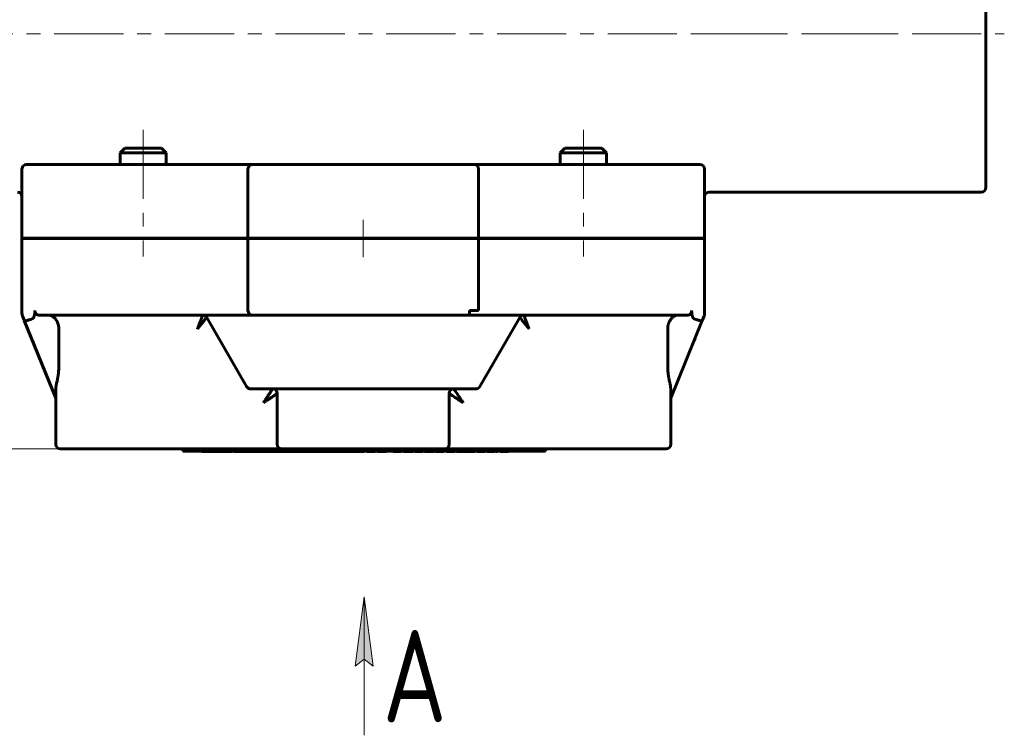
# Model space of a CAD drawing. Header units: millimetres. Extents: x 0 to 594, y 0 to 420.
# Tile 19 of 21: x 162 to 269, y 186 to 263. Entities that reach past the tile are written whole.
import ezdxf

# ---------------------------------------------------------------- set-up
doc = ezdxf.new("R2010")
doc.units = ezdxf.units.MM
for name, pattern in [('K5LT_AXLED', [12, 7.5, -1.5, 1.5, -1.5]), ('K5LT_BASIC', [0]), ('K5LT_THIN', [0])]:
    doc.linetypes.add(name, pattern=pattern)
doc.layers.add('Системный слой', color=7, linetype='Continuous')
doc.layers.add('Системный слой (1)', color=7, linetype='Continuous', true_color=0x6c6c6c)
doc.styles.add('KDIMTEXTSTYLE', font='GOST_AU.SHX', dxfattribs={"width": 0.96, "oblique": 15, "height": 5})
doc.styles.add('KTEXTSTYLE', font='GOST_AU.SHX', dxfattribs={"width": 0.56, "height": 5})
doc.dimstyles.new('KDIMSTYLE (0.50)', dxfattribs={"dimtxt": 5, "dimasz": 1, "dimexe": 2, "dimexo": 0, "dimgap": 1, "dimtad": 1, "dimlfac": 2, "dimtxsty": 'KDIMTEXTSTYLE', "dimsah": 1, "dimcen": 0, "dimdle": 1, "dimadec": 0, "dimazin": 0, "dimtfac": 0.667, "dimtmove": 0, "dimatfit": 3, "dimfxl": 1, "dimtvp": 1, "dimtolj": 1, "dimtzin": 0, "dimarcsym": 0})

# ---------------------------------------------------------------- blocks, each defined once
blk = doc.blocks.new('U21')
at = {"layer": 'Системный слой (1)', "color": 143, "linetype": 'K5LT_BASIC', "lineweight": 60, "true_color": 0x33acca}
for start, end in [(89.9981, 90), (30, 89.9981)]:
    blk.add_arc((181.84, 230.63), 0.5, start, end, dxfattribs=at)
blk = doc.blocks.new('U22')
at = {"layer": 'Системный слой (1)', "color": 143, "linetype": 'K5LT_BASIC', "lineweight": 60, "true_color": 0x33acca}
for p, q in [((236.17, 247.23), (236.18, 247.21)), ((236.18, 247.21), (236.19, 247.2)), ((236.19, 247.2), (236.2, 247.18))]:
    blk.add_line(p, q, dxfattribs=at)
blk = doc.blocks.new('U23')
at = {"layer": 'Системный слой (1)', "color": 143, "linetype": 'K5LT_BASIC', "lineweight": 60, "true_color": 0x33acca}
for p, q in [((236.18, 247.22), (236.17, 247.24)), ((236.19, 247.19), (236.18, 247.22)), ((236.2, 247.17), (236.19, 247.19))]:
    blk.add_line(p, q, dxfattribs=at)
blk = doc.blocks.new('U24')
at = {"layer": 'Системный слой (1)', "color": 143, "linetype": 'K5LT_BASIC', "lineweight": 60, "true_color": 0x33acca}
for start, end in [(26.5802, 32.7243), (0, 6.2518)]:
    blk.add_arc((235.74, 246.97), 0.5, start, end, dxfattribs=at)
blk = doc.blocks.new('U25')
at = {"layer": 'Системный слой (1)', "color": 143, "linetype": 'K5LT_BASIC', "lineweight": 60, "true_color": 0x33acca}
for p, q in [((177.88, 247.5), (177.96, 247.48)), ((177.96, 247.48), (178.03, 247.47)), ((178.03, 247.47), (178.08, 247.47))]:
    blk.add_line(p, q, dxfattribs=at)
blk = doc.blocks.new('U26')
at = {"layer": 'Системный слой (1)', "color": 143, "linetype": 'K5LT_BASIC', "lineweight": 60, "true_color": 0x33acca}
for p, q in [((220.41, 247.47), (220.46, 247.47)), ((220.46, 247.47), (220.53, 247.48)), ((220.53, 247.48), (220.61, 247.5))]:
    blk.add_line(p, q, dxfattribs=at)
blk = doc.blocks.new('U28')
at = {"layer": 'Системный слой (1)', "color": 143, "linetype": 'K5LT_BASIC', "lineweight": 60, "true_color": 0x33acca}
for p, q in [((266.74, 261.63), (266.74, 278.3)), ((266.74, 244.97), (266.74, 261.63))]:
    blk.add_line(p, q, dxfattribs=at)
blk = doc.blocks.new('U29')
at = {"layer": 'Системный слой (1)', "color": 143, "linetype": 'K5LT_BASIC', "lineweight": 60, "true_color": 0x33acca}
for start, end in [(90.0019, 150), (90, 90.0019)]:
    blk.add_arc((216.65, 230.63), 0.5, start, end, dxfattribs=at)
blk = doc.blocks.new('U30')
at = {"layer": 'Системный слой (1)', "color": 143, "linetype": 'K5LT_BASIC', "lineweight": 60, "true_color": 0x33acca}
for p, q in [((172.88, 248.72), (175.38, 248.72)), ((175.38, 248.72), (177.88, 248.72))]:
    blk.add_line(p, q, dxfattribs=at)
blk = doc.blocks.new('U31')
at = {"layer": 'Системный слой (1)', "color": 143, "linetype": 'K5LT_BASIC', "lineweight": 60, "true_color": 0x33acca}
for p, q in [((223.11, 249.22), (221.11, 249.22)), ((225.11, 249.22), (223.11, 249.22))]:
    blk.add_line(p, q, dxfattribs=at)
blk = doc.blocks.new('U32')
at = {"layer": 'Системный слой (1)', "color": 143, "linetype": 'K5LT_BASIC', "lineweight": 60, "true_color": 0x33acca}
for p, q in [((220.61, 248.72), (223.11, 248.72)), ((223.11, 248.72), (225.61, 248.72))]:
    blk.add_line(p, q, dxfattribs=at)
blk = doc.blocks.new('U33')
at = {"layer": 'Системный слой (1)', "color": 143, "linetype": 'K5LT_BASIC', "lineweight": 60, "true_color": 0x33acca}
for p, q in [((175.38, 249.22), (173.38, 249.22)), ((177.38, 249.22), (175.38, 249.22))]:
    blk.add_line(p, q, dxfattribs=at)
blk = doc.blocks.new('U34')
at = {"layer": 'Системный слой (1)', "color": 143, "linetype": 'K5LT_BASIC', "lineweight": 60, "true_color": 0x33acca}
for p, q in [((187.74, 231.13), (187.24, 231.13)), ((211.24, 231.13), (210.74, 231.13))]:
    blk.add_line(p, q, dxfattribs=at)
blk = doc.blocks.new('VP6')
at = {"layer": 'Системный слой (1)'}
blk.add_hatch(color=7, dxfattribs=at).paths.add_polyline_path([(200.33, 193.08), (199.34, 200.58), (198.35, 193.08), (199.34, 193.83)])
at = {"layer": 'Системный слой (1)', "color": 7, "linetype": 'K5LT_THIN', "lineweight": 18, "true_color": 0xffffff}
for p, q in [((198.35, 193.08), (199.34, 200.58)), ((199.34, 200.58), (199.34, 185.58)), ((199.34, 200.58), (200.33, 193.08)), ((199.34, 193.83), (198.35, 193.08)), ((200.33, 193.08), (199.34, 193.83))]:
    blk.add_line(p, q, dxfattribs=at)
blk.add_wipeout([(201.34, 187), (201.34, 201.76), (208.2, 201.76), (208.2, 187)]).dxf.layer = 'Системный слой (1)'
at = {"layer": 'Системный слой (1)', "color": 7, "insert": (201.34, 197), "char_height": 10, "attachment_point": 1, "style": 'KTEXTSTYLE'}
blk.add_mtext('\\H5.0;\\W1.000;\\Q15;\\Q0;\\W0.960;\\H10.00;{\\c16737820;А}', dxfattribs=at)
blk = doc.blocks.new('D2')
at = {"layer": 'Системный слой (1)'}
for points in [[(97.67, 330.63), (97.01, 335.63), (96.35, 330.63), (97.01, 331.13)], [(97.01, 216.63), (97.67, 221.63), (97.01, 221.13), (96.35, 221.63)]]:
    blk.add_hatch(color=7, dxfattribs=at).paths.add_polyline_path(points)
at = {"layer": 'Системный слой (1)', "color": 7, "linetype": 'K5LT_THIN', "lineweight": 18, "true_color": 0xffffff}
for p, q in [((199.24, 335.63), (95.01, 335.63)), ((96.35, 330.63), (97.01, 335.63)), ((97.01, 335.63), (97.67, 330.63)), ((97.01, 216.63), (97.01, 335.63)), ((97.01, 331.13), (96.35, 330.63)), ((97.67, 330.63), (97.01, 331.13)), ((97.01, 216.63), (96.35, 221.63)), ((96.35, 221.63), (97.01, 221.13)), ((97.01, 221.13), (97.67, 221.63)), ((97.67, 221.63), (97.01, 216.63)), ((166.91, 216.63), (95.01, 216.63))]:
    blk.add_line(p, q, dxfattribs=at)
blk.add_wipeout([(96.01, 270.59), (88.63, 270.59), (88.63, 281.23), (96.01, 281.23)]).dxf.layer = 'Системный слой (1)'
at = {"layer": 'Системный слой (1)', "color": 7, "insert": (89.42, 270.59), "char_height": 5, "attachment_point": 1, "rotation": 90, "style": 'KTEXTSTYLE'}
blk.add_mtext('\\H5.0;\\W1.000;\\Q15;\\Q15;\\W0.960;238', dxfattribs=at)
blk = doc.blocks.new('KDIMARROW_01')
at = {"layer": 'Системный слой'}
blk.add_hatch(color=0, dxfattribs=at).paths.add_polyline_path([(0, 0), (-5, 0.66), (-4.5, 0), (-5, -0.66)])
at = {"layer": 'Системный слой', "color": 0, "linetype": 'K5LT_THIN', "lineweight": 18}
for p, q in [((-4.5, 0), (-5, 0.66)), ((-5, 0.66), (0, 0)), ((0, 0), (-5, -0.66)), ((-5, -0.66), (-4.5, 0))]:
    blk.add_line(p, q, dxfattribs=at)
at = {"layer": 'Системный слой (1)', "color": 0, "linetype": 'K5LT_THIN', "lineweight": 18}
blk.add_line((418.03, 261.63), (417.53, 261.63), dxfattribs=at)
blk = doc.blocks.new('D3')
at = {"layer": 'Системный слой (1)'}
for points in [[(115.17, 256.63), (114.51, 261.63), (113.85, 256.63), (114.51, 257.13)], [(114.51, 216.63), (115.17, 221.63), (114.51, 221.13), (113.85, 221.63)]]:
    blk.add_hatch(color=7, dxfattribs=at).paths.add_polyline_path(points)
at = {"layer": 'Системный слой (1)', "color": 7, "linetype": 'K5LT_THIN', "lineweight": 18, "true_color": 0xffffff}
for p, q in [((131.74, 261.63), (112.51, 261.63)), ((113.85, 256.63), (114.51, 261.63)), ((114.51, 261.63), (115.17, 256.63)), ((114.51, 216.63), (114.51, 261.63)), ((114.51, 257.13), (113.85, 256.63)), ((115.17, 256.63), (114.51, 257.13)), ((114.51, 216.63), (113.85, 221.63)), ((113.85, 221.63), (114.51, 221.13)), ((114.51, 221.13), (115.17, 221.63)), ((115.17, 221.63), (114.51, 216.63)), ((166.91, 216.63), (112.51, 216.63))]:
    blk.add_line(p, q, dxfattribs=at)
blk.add_wipeout([(113.51, 235.05), (106.13, 235.05), (106.13, 242.89), (113.51, 242.89)]).dxf.layer = 'Системный слой (1)'
at = {"layer": 'Системный слой (1)', "color": 7, "insert": (106.92, 235.05), "char_height": 5, "attachment_point": 1, "rotation": 90, "style": 'KTEXTSTYLE'}
blk.add_mtext('\\H5.0;\\W1.000;\\Q15;\\Q15;\\W0.960;90', dxfattribs=at)

msp = doc.modelspace()

# ---------------------------------------------------------------- linework, layer by layer
at = {"layer": 'Системный слой (1)', "color": 30, "linetype": 'K5LT_AXLED', "lineweight": 18, "true_color": 0xff8000}
for p, q in [((129.7449, 261.6315), (262.6158, 261.6315)), ((234.7449, 261.6315), (268.7449, 261.6315)), ((223.1085, 251.2175), (223.1085, 237.4675)), ((199.2449, 241.4675), (199.2449, 237.4175))]:
    msp.add_line(p, q, dxfattribs=at)
at = {"layer": 'Системный слой (1)', "color": 143, "linetype": 'K5LT_BASIC', "lineweight": 60, "true_color": 0x33acca}
for p, q in [((173.3813, 249.2175), (172.8813, 248.7175)), ((177.3813, 249.2175), (177.8813, 248.7175)), ((221.1085, 249.2175), (220.6085, 248.7175)), ((225.1085, 249.2175), (225.6085, 248.7175)), ((172.8813, 248.7175), (172.8813, 247.4675)), ((177.8813, 248.7175), (177.8813, 247.4675)), ((220.6085, 248.7175), (220.6085, 247.4675)), ((225.6085, 248.7175), (225.6085, 247.4675)), ((162.2449, 246.9675), (162.2449, 239.4675)), ((163.2449, 247.4675), (162.7449, 247.4675)), ((163.2449, 247.4675), (162.7449, 247.4675)), ((163.3576, 247.4675), (163.2449, 247.4675)), ((164.305, 247.4675), (163.3576, 247.4675)), ((168.4566, 247.4675), (164.305, 247.4675)), ((168.4932, 247.4675), (168.4566, 247.4675)), ((174.1343, 247.4675), (168.4932, 247.4675)), ((174.2762, 247.4675), (174.1343, 247.4675)), ((186.5649, 247.4675), (174.2762, 247.4675)), ((187.2449, 247.4675), (186.5649, 247.4675)), ((186.7449, 246.9675), (186.7449, 239.4675)), ((187.7449, 247.4675), (187.2449, 247.4675)), ((210.7449, 247.4675), (187.7449, 247.4675)), ((211.2449, 247.4675), (210.7449, 247.4675)), ((211.9248, 247.4675), (211.2449, 247.4675)), ((211.7449, 239.4675), (211.7449, 246.9675)), ((224.2135, 247.4675), (211.9248, 247.4675)), ((224.3554, 247.4675), (224.2135, 247.4675)), ((229.9965, 247.4675), (224.3554, 247.4675)), ((230.0331, 247.4675), (229.9965, 247.4675)), ((234.1847, 247.4675), (230.0331, 247.4675)), ((235.1321, 247.4675), (234.1847, 247.4675)), ((235.2449, 247.4675), (235.1321, 247.4675)), ((235.7449, 247.4675), (235.2449, 247.4675)), ((235.7449, 247.4675), (235.2449, 247.4675)), ((236.2449, 239.4675), (236.2449, 246.9675)), ((266.2449, 244.4675), (236.7449, 244.4675)), ((162.2449, 239.4675), (163.2449, 239.4675)), ((163.2449, 239.4175), (162.2449, 239.4175)), ((162.2449, 239.4175), (162.2449, 231.3281)), ((163.3576, 239.4675), (163.2449, 239.4675)), ((163.3576, 239.4175), (163.2449, 239.4175)), ((163.3576, 239.4675), (163.8313, 239.4675)), ((163.8313, 239.4175), (163.3576, 239.4175)), ((167.9829, 239.4675), (163.8313, 239.4675)), ((167.9829, 239.4175), (163.8313, 239.4175)), ((167.9829, 239.4675), (168.0012, 239.4675)), ((168.0012, 239.4175), (167.9829, 239.4175)), ((168.0012, 239.4675), (174.0452, 239.4675)), ((174.0452, 239.4175), (168.0012, 239.4175)), ((174.0452, 239.4675), (174.1162, 239.4675)), ((174.1162, 239.4175), (174.0452, 239.4175)), ((186.4049, 239.4675), (174.1162, 239.4675)), ((186.4049, 239.4175), (174.1162, 239.4175)), ((186.4049, 239.4675), (186.7449, 239.4675)), ((186.7449, 239.4175), (186.4049, 239.4175)), ((186.6847, 239.4675), (186.6847, 239.4175)), ((186.7449, 239.4675), (187.7449, 239.4675)), ((187.7449, 239.4175), (186.7449, 239.4175)), ((186.7449, 239.4175), (186.7449, 231.6325)), ((210.7449, 239.4675), (187.7449, 239.4675)), ((210.7449, 239.4175), (187.7449, 239.4175)), ((210.7449, 239.4675), (211.7449, 239.4675)), ((211.7449, 239.4175), (210.7449, 239.4175)), ((211.7449, 239.4675), (212.0848, 239.4675)), ((211.7449, 239.4175), (211.7449, 231.6325)), ((212.0848, 239.4175), (211.7449, 239.4175)), ((211.805, 239.4675), (211.805, 239.4175)), ((224.3735, 239.4675), (212.0848, 239.4675)), ((224.3735, 239.4175), (212.0848, 239.4175)), ((224.3735, 239.4675), (224.4445, 239.4675)), ((224.4445, 239.4175), (224.3735, 239.4175)), ((224.4445, 239.4675), (230.4885, 239.4675)), ((230.4885, 239.4175), (224.4445, 239.4175)), ((230.4885, 239.4675), (230.5068, 239.4675)), ((230.5068, 239.4175), (230.4885, 239.4175)), ((234.6584, 239.4675), (230.5068, 239.4675)), ((234.6584, 239.4175), (230.5068, 239.4175)), ((234.6584, 239.4675), (235.1321, 239.4675)), ((235.1321, 239.4175), (234.6584, 239.4175)), ((235.2449, 239.4675), (235.1321, 239.4675)), ((235.2449, 239.4175), (235.1321, 239.4175)), ((235.2449, 239.4675), (236.2449, 239.4675)), ((236.2449, 239.4175), (235.2449, 239.4175)), ((236.2449, 239.4175), (236.2449, 231.3281)), ((162.3186, 230.9512), (162.4314, 230.6741)), ((162.4314, 230.6741), (162.4906, 230.5286)), ((164.0482, 231.1325), (164.305, 231.1325)), ((164.305, 231.1325), (168.4566, 231.1325)), ((164.305, 231.1325), (165.0539, 231.1325)), ((167.795, 231.1325), (166.9071, 231.1325)), ((168.4566, 231.1325), (168.4932, 231.1325)), ((168.4932, 231.1325), (174.1343, 231.1325)), ((174.1343, 231.1325), (174.2762, 231.1325)), ((174.2762, 231.1325), (186.5649, 231.1325)), ((186.6005, 223.3825), (182.2704, 230.8825)), ((186.5649, 231.1325), (187.2449, 231.1325)), ((187.2449, 231.1325), (187.7449, 231.1325)), ((187.7449, 231.1325), (210.7449, 231.1325)), ((211.7449, 231.6325), (210.7449, 231.6325)), ((210.7449, 231.6325), (210.7449, 231.1325)), ((211.2449, 231.1325), (211.9248, 231.1325)), ((211.8892, 223.3825), (216.2193, 230.8825)), ((211.9248, 231.1325), (224.2135, 231.1325)), ((224.2135, 231.1325), (224.3554, 231.1325)), ((224.3554, 231.1325), (229.9965, 231.1325)), ((229.9965, 231.1325), (230.0331, 231.1325)), ((230.0331, 231.1325), (234.1847, 231.1325)), ((234.1847, 231.1325), (234.4415, 231.1325)), ((235.9991, 230.5286), (236.0583, 230.6741)), ((236.0583, 230.6741), (236.1711, 230.9512)), ((162.4906, 230.5286), (165.9071, 222.1325)), ((166.2344, 225.51), (166.2344, 229.6325)), ((232.2553, 229.6325), (232.2553, 225.51)), ((232.5826, 222.1325), (235.9991, 230.5286)), ((163.2748, 228.6013), (163.3973, 228.3004)), ((235.0924, 228.3004), (235.2184, 228.61)), ((187.0335, 223.1325), (211.4562, 223.1325)), ((165.9071, 223.0007), (165.9071, 217.1325)), ((189.9213, 222.6325), (189.9213, 217.1325)), ((208.5684, 222.6325), (208.5684, 217.1325)), ((232.5826, 217.1325), (232.5826, 223.0007)), ((166.4071, 216.6325), (166.9071, 216.6325)), ((166.9071, 216.6325), (188.4213, 216.6325)), ((179.676, 216.6325), (179.676, 216.3825)), ((218.9913, 216.3825), (179.676, 216.3825)), ((181.76, 216.3325), (181.76, 216.3825)), ((182.107, 216.3325), (181.76, 216.3325)), ((182.6529, 216.3325), (182.107, 216.3325)), ((182.6529, 216.3325), (182.6529, 216.3825)), ((182.9616, 216.3325), (182.6529, 216.3325)), ((182.9616, 216.3325), (182.9616, 216.3825)), ((183.1815, 216.3325), (182.9616, 216.3325)), ((183.1815, 216.3325), (183.1815, 216.3825)), ((183.4692, 216.3325), (183.1815, 216.3325)), ((183.4692, 216.3325), (183.4692, 216.3825)), ((184.083, 216.3325), (183.4692, 216.3325)), ((184.083, 216.3325), (184.083, 216.3825)), ((184.272, 216.3325), (184.083, 216.3325)), ((184.272, 216.3325), (184.272, 216.3825)), ((184.3387, 216.3325), (184.272, 216.3325)), ((184.3387, 216.3325), (184.3387, 216.3825)), ((184.6203, 216.3325), (184.3387, 216.3325)), ((184.6203, 216.3325), (184.6203, 216.3825)), ((184.8648, 216.3325), (184.6203, 216.3325)), ((184.8648, 216.3325), (184.8648, 216.3825)), ((185.0476, 216.3325), (184.8648, 216.3325)), ((185.0476, 216.3325), (185.0476, 216.3825)), ((185.1945, 216.3325), (185.1945, 216.3825)), ((185.2155, 216.3325), (185.1945, 216.3325)), ((185.2155, 216.3325), (185.2155, 216.3825)), ((185.6083, 216.3325), (185.2155, 216.3325)), ((185.9961, 216.3325), (185.6083, 216.3325)), ((186.169, 216.3325), (185.9961, 216.3325)), ((186.169, 216.3325), (186.169, 216.3825)), ((186.395, 216.3325), (186.169, 216.3325)), ((186.395, 216.3325), (186.395, 216.3825)), ((186.416, 216.3325), (186.395, 216.3325)), ((186.416, 216.3325), (186.416, 216.3825)), ((186.4975, 216.3325), (186.416, 216.3325)), ((186.4975, 216.3325), (186.4975, 216.3825)), ((186.7, 216.3325), (186.4975, 216.3325)), ((186.7, 216.3325), (186.7, 216.3825)), ((186.7655, 216.3325), (186.7, 216.3325)), ((187.0483, 216.3325), (186.7655, 216.3325)), ((187.3323, 216.3325), (187.0483, 216.3325)), ((187.3978, 216.3325), (187.3323, 216.3325)), ((187.3978, 216.3325), (187.3978, 216.3825)), ((187.6003, 216.3325), (187.3978, 216.3325)), ((187.6003, 216.3325), (187.6003, 216.3825)), ((187.7905, 216.3325), (187.6003, 216.3325)), ((187.7905, 216.3325), (187.7905, 216.3825)), ((188.3068, 216.3325), (187.7905, 216.3325)), ((188.3068, 216.3325), (188.3068, 216.3825)), ((188.4994, 216.3325), (188.3068, 216.3325)), ((188.4213, 216.6325), (190.4213, 216.6325)), ((188.4994, 216.3325), (188.4994, 216.3825)), ((188.6958, 216.3325), (188.4994, 216.3325)), ((188.6958, 216.3325), (188.6958, 216.3825)), ((188.6983, 216.3325), (188.6958, 216.3325)), ((188.6983, 216.3325), (188.6983, 216.3825)), ((188.8465, 216.3325), (188.6983, 216.3325)), ((188.8465, 216.3325), (188.8465, 216.3825)), ((189.2318, 216.3325), (188.8465, 216.3325)), ((189.5689, 216.3325), (189.2318, 216.3325)), ((189.5689, 216.3325), (189.5689, 216.3825)), ((189.6628, 216.3325), (189.5689, 216.3325)), ((189.6628, 216.3325), (189.6628, 216.3825)), ((189.7554, 216.3325), (189.6628, 216.3325)), ((189.7554, 216.3325), (189.7554, 216.3825)), ((190.1049, 216.3325), (189.7554, 216.3325)), ((190.4495, 216.3325), (190.1049, 216.3325)), ((190.4213, 216.6325), (208.0684, 216.6325)), ((190.5742, 216.3325), (190.4495, 216.3325)), ((190.5742, 216.3325), (190.5742, 216.3825)), ((190.7088, 216.3325), (190.5742, 216.3325)), ((190.7088, 216.3325), (190.7088, 216.3825)), ((191.6796, 216.3325), (190.7088, 216.3325)), ((191.6796, 216.3325), (191.6796, 216.3825)), ((191.7413, 216.3325), (191.6796, 216.3325)), ((191.7413, 216.3325), (191.7413, 216.3825)), ((192.2526, 216.3325), (191.7413, 216.3325)), ((192.7627, 216.3325), (192.2526, 216.3325)), ((192.7627, 216.3325), (192.7627, 216.3825)), ((192.8133, 216.3325), (192.7627, 216.3325)), ((192.8133, 216.3325), (192.8133, 216.3825)), ((192.8788, 216.3325), (192.8133, 216.3325)), ((192.8788, 216.3325), (192.8788, 216.3825)), ((193.3901, 216.3325), (192.8788, 216.3325)), ((193.9001, 216.3325), (193.3901, 216.3325)), ((193.9001, 216.3325), (193.9001, 216.3825)), ((193.9495, 216.3325), (193.9001, 216.3325)), ((193.9619, 216.3325), (193.9495, 216.3325)), ((193.9619, 216.3325), (193.9619, 216.3825)), ((194.9326, 216.3325), (193.9619, 216.3325)), ((194.9326, 216.3325), (194.9326, 216.3825)), ((195.0758, 216.3325), (194.9326, 216.3325)), ((195.0758, 216.3325), (195.0758, 216.3825)), ((195.4957, 216.3325), (195.0758, 216.3325)), ((195.7958, 216.3325), (195.4957, 216.3325)), ((195.9132, 216.3325), (195.7958, 216.3325)), ((195.9132, 216.3325), (195.9132, 216.3825)), ((195.9725, 216.3325), (195.9132, 216.3325)), ((195.9725, 216.3325), (195.9725, 216.3825)), ((196.0552, 216.3325), (195.9725, 216.3325)), ((196.0552, 216.3325), (196.0552, 216.3825)), ((196.0935, 216.3325), (196.0552, 216.3325)), ((196.0935, 216.3325), (196.0935, 216.3825)), ((196.6048, 216.3325), (196.0935, 216.3325)), ((197.1148, 216.3325), (196.6048, 216.3325)), ((197.1148, 216.3325), (197.1148, 216.3825)), ((197.1815, 216.3325), (197.1148, 216.3325)), ((197.1815, 216.3325), (197.1815, 216.3825)), ((197.2569, 216.3325), (197.1815, 216.3325)), ((197.2569, 216.3325), (197.2569, 216.3825)), ((197.4779, 216.3325), (197.2569, 216.3325)), ((197.4779, 216.3325), (197.4779, 216.3825)), ((198.1782, 216.3325), (197.4779, 216.3325)), ((198.1782, 216.3325), (198.1782, 216.3825)), ((198.2918, 216.3325), (198.1782, 216.3325)), ((198.2918, 216.3325), (198.2918, 216.3825)), ((198.4412, 216.3325), (198.2918, 216.3325)), ((198.4412, 216.3325), (198.4412, 216.3825)), ((198.6339, 216.3325), (198.4412, 216.3325)), ((198.6339, 216.3325), (198.6339, 216.3825)), ((198.6734, 216.3325), (198.6339, 216.3325)), ((198.6734, 216.3325), (198.6734, 216.3825)), ((198.8698, 216.3325), (198.6734, 216.3325)), ((199.1477, 216.3325), (198.8698, 216.3325)), ((199.1477, 216.3325), (199.1477, 216.3825)), ((199.3403, 216.3325), (199.1477, 216.3325)), ((199.3403, 216.3325), (199.3403, 216.3825)), ((199.6194, 216.3325), (199.6194, 216.3825)), ((199.8096, 216.3325), (199.6194, 216.3325)), ((199.8096, 216.3325), (199.8096, 216.3825)), ((200.3407, 216.3325), (199.8096, 216.3325)), ((200.3407, 216.3325), (200.3407, 216.3825)), ((200.521, 216.3325), (200.3407, 216.3325)), ((200.521, 216.3325), (200.521, 216.3825)), ((200.8001, 216.3325), (200.8001, 216.3825)), ((200.9928, 216.3325), (200.8001, 216.3325)), ((200.9928, 216.3325), (200.9928, 216.3825)), ((201.2089, 216.3325), (200.9928, 216.3325)), ((201.2558, 216.3325), (201.2089, 216.3325)), ((201.2558, 216.3325), (201.2558, 216.3825)), ((201.588, 216.3325), (201.2558, 216.3325)), ((201.6399, 216.3325), (201.588, 216.3325)), ((201.6399, 216.3325), (201.6399, 216.3825)), ((201.7189, 216.3325), (201.6399, 216.3325)), ((201.7189, 216.3325), (201.7189, 216.3825)), ((202.4982, 216.3325), (202.4982, 216.3825)), ((203.3998, 216.3325), (202.4982, 216.3325)), ((203.3998, 216.3325), (203.3998, 216.3825)), ((203.5974, 216.3325), (203.5974, 216.3825)), ((204.1087, 216.3325), (203.5974, 216.3325)), ((204.6187, 216.3325), (204.1087, 216.3325)), ((204.6187, 216.3325), (204.6187, 216.3825)), ((204.8163, 216.3325), (204.8163, 216.3825)), ((205.7179, 216.3325), (204.8163, 216.3325)), ((205.7179, 216.3325), (205.7179, 216.3825)), ((205.8723, 216.3325), (205.8723, 216.3825)), ((205.8822, 216.3325), (205.8723, 216.3325)), ((205.9155, 216.3325), (205.8822, 216.3325)), ((206.0057, 216.3325), (205.9155, 216.3325)), ((206.1131, 216.3325), (206.0057, 216.3325)), ((206.1131, 216.3325), (206.1131, 216.3825)), ((206.1279, 216.3325), (206.1131, 216.3325)), ((206.1279, 216.3325), (206.1279, 216.3825)), ((206.8813, 216.3325), (206.1279, 216.3325)), ((206.8813, 216.3325), (206.8813, 216.3825)), ((207.0789, 216.3325), (207.0789, 216.3825)), ((207.1715, 216.3325), (207.0789, 216.3325)), ((207.1715, 216.3325), (207.1715, 216.3825)), ((207.521, 216.3325), (207.1715, 216.3325)), ((207.8656, 216.3325), (207.521, 216.3325)), ((207.9903, 216.3325), (207.8656, 216.3325)), ((207.9903, 216.3325), (207.9903, 216.3825)), ((208.0684, 216.6325), (210.0684, 216.6325)), ((208.2608, 216.3325), (208.2608, 216.3825)), ((208.6807, 216.3325), (208.2608, 216.3325)), ((208.9808, 216.3325), (208.6807, 216.3325)), ((209.0981, 216.3325), (208.9808, 216.3325)), ((209.0981, 216.3325), (209.0981, 216.3825)), ((209.1574, 216.3325), (209.0981, 216.3325)), ((209.1574, 216.3325), (209.1574, 216.3825)), ((209.3599, 216.3325), (209.3599, 216.3825)), ((209.5526, 216.3325), (209.3599, 216.3325)), ((209.5526, 216.3325), (209.5526, 216.3825)), ((209.7687, 216.3325), (209.5526, 216.3325)), ((209.8157, 216.3325), (209.7687, 216.3325)), ((209.8157, 216.3325), (209.8157, 216.3825)), ((210.1479, 216.3325), (209.8157, 216.3325)), ((210.0684, 216.6325), (231.5826, 216.6325)), ((210.1997, 216.3325), (210.1479, 216.3325)), ((210.1997, 216.3325), (210.1997, 216.3825)), ((210.2788, 216.3325), (210.1997, 216.3325)), ((210.2788, 216.3325), (210.2788, 216.3825)), ((210.322, 216.3325), (210.322, 216.3825)), ((210.8333, 216.3325), (210.322, 216.3325)), ((211.3434, 216.3325), (210.8333, 216.3325)), ((211.3434, 216.3325), (211.3434, 216.3825)), ((211.541, 216.3325), (211.541, 216.3825)), ((211.9609, 216.3325), (211.541, 216.3325)), ((212.261, 216.3325), (211.9609, 216.3325)), ((212.3783, 216.3325), (212.261, 216.3325)), ((212.3783, 216.3325), (212.3783, 216.3825)), ((212.4376, 216.3325), (212.3783, 216.3325)), ((212.4376, 216.3325), (212.4376, 216.3825)), ((212.6401, 216.3325), (212.6401, 216.3825)), ((212.8328, 216.3325), (212.6401, 216.3325)), ((212.8328, 216.3325), (212.8328, 216.3825)), ((213.0279, 216.3325), (212.8328, 216.3325)), ((213.3688, 216.3325), (213.0279, 216.3325)), ((213.3688, 216.3325), (213.3688, 216.3825)), ((213.4873, 216.3325), (213.3688, 216.3325)), ((213.4873, 216.3325), (213.4873, 216.3825)), ((213.6207, 216.3325), (213.6207, 216.3825)), ((213.8134, 216.3325), (213.6207, 216.3325)), ((213.8134, 216.3325), (213.8134, 216.3825)), ((214.0925, 216.3325), (214.0925, 216.3825)), ((214.2333, 216.3325), (214.0925, 216.3325)), ((214.2333, 216.3325), (214.2333, 216.3825)), ((214.3988, 216.3325), (214.2333, 216.3325)), ((214.3988, 216.3325), (214.3988, 216.3825)), ((214.5704, 216.3325), (214.3988, 216.3325)), ((214.7421, 216.3325), (214.5704, 216.3325)), ((214.7421, 216.3325), (214.7421, 216.3825)), ((214.9076, 216.3325), (214.7421, 216.3325)), ((214.9076, 216.3325), (214.9076, 216.3825)), ((214.994, 216.3325), (214.9076, 216.3325)), ((214.994, 216.3325), (214.994, 216.3825)), ((218.9913, 216.6325), (218.9913, 216.3825)), ((231.5826, 216.6325), (232.0826, 216.6325))]:
    msp.add_line(p, q, dxfattribs=at)
for centre, radius, start, end in [((162.7449, 246.9675), 0.5, 90, 180), ((162.7449, 246.9675), 0.5, 146.893578, 149.100232), ((187.2449, 246.9675), 0.5, 90, 180), ((211.2449, 246.9675), 0.5, 0, 90), ((235.7449, 246.9675), 0.5, 0, 90), ((161.7449, 243.9675), 0.5, 0, 90), ((236.7449, 243.9675), 0.5, 90, 180), ((266.2449, 244.9675), 0.5, 270, 0), ((163.2449, 231.3281), 1, 180, 202.142273), ((187.2449, 231.6325), 0.5, 180, 270), ((235.2449, 231.3281), 1, 337.857727, 0), ((187.0335, 223.6325), 0.5, 210, 270), ((189.4213, 222.6325), 0.5, 0, 90), ((209.0684, 222.6325), 0.5, 90, 180), ((211.4562, 223.6325), 0.5, 270, 330), ((166.4071, 217.1325), 0.5, 180, 270), ((190.4213, 217.1325), 0.5, 180, 270), ((208.0684, 217.1325), 0.5, 270, 0), ((232.0826, 217.1325), 0.5, 270, 0)]:
    msp.add_arc(centre, radius, start, end, dxfattribs=at)
for points, knots in [([(162.2786, 247.1479), (162.2806, 247.153), (162.2826, 247.1581), (162.287, 247.1684), (162.2892, 247.1735), (162.294, 247.1837), (162.2964, 247.1888), (162.3016, 247.1989), (162.3043, 247.204), (162.3089, 247.2125), (162.3108, 247.2158), (162.3133, 247.2201), (162.3139, 247.2211), (162.3149, 247.2228), (162.3153, 247.2235), (162.3158, 247.2243)], [0, 0, 0, 0, 2.02639342, 2.02639342, 4.05278684, 4.05278684, 6.07918026, 6.07918026, 8.10557368, 8.10557368, 9.44447804, 9.44447804, 9.82650211, 9.82650211, 10.1319671, 10.1319671, 10.1319671, 10.1319671]), ([(236.2448, 246.974), (236.2448, 246.9763), (236.2447, 246.9785), (236.2446, 246.9831), (236.2445, 246.9854), (236.2443, 246.9909), (236.2442, 246.9941), (236.2438, 247.0005), (236.2436, 247.0037), (236.2429, 247.0119), (236.2425, 247.0169), (236.2419, 247.0219)], [0, 0, 0, 0, 0.98067154, 0.98067154, 1.96134308, 1.96134308, 3.33364192, 3.33364192, 4.70594075, 4.70594075, 6.86149419, 6.86149419, 6.86149419, 6.86149419]), ([(163.3982, 230.7521), (163.3197, 230.7211), (163.1983, 230.6754), (163.0598, 230.6278), (162.9425, 230.5899), (162.8492, 230.5626), (162.7662, 230.5412), (162.6977, 230.5253), (162.6303, 230.513), (162.5769, 230.5077), (162.5455, 230.5075), (162.5101, 230.5107), (162.4945, 230.5189), (162.4906, 230.5286)], [0, 0, 0, 0, 2.36686542, 3.66279953, 4.41283276, 6.301767, 7.06839969, 7.81299433, 9.35061364, 10.54127089, 11.26909162, 11.87547064, 14, 14, 14, 14]), ([(163.6442, 231.6325), (163.6419, 231.5798), (163.6377, 231.5106), (163.629, 231.4088), (163.6201, 231.3256), (163.6091, 231.2457), (163.5971, 231.1733), (163.5871, 231.1215), (163.5744, 231.066), (163.563, 231.0216), (163.5473, 230.9694), (163.5318, 230.9264), (163.5142, 230.8855), (163.4978, 230.8529), (163.4793, 230.8233), (163.461, 230.7992), (163.4436, 230.781), (163.4291, 230.7694), (163.4194, 230.7629), (163.4106, 230.7576), (163.4032, 230.7541), (163.3982, 230.7521)], [0, 0, 0, 0, 3.39791217, 4.56695412, 6.91246645, 9.15948666, 10.24194781, 12.16194394, 12.97044152, 14.36170896, 15.46768814, 16.86042345, 17.54993596, 18.57379042, 19.40992915, 20.04712258, 20.78733708, 21.27449437, 21.4274936, 21.62516951, 22, 22, 22, 22]), ([(163.6442, 231.6325), (163.6431, 231.6072), (163.6437, 231.5697), (163.6523, 231.4978), (163.669, 231.4334), (163.7005, 231.363), (163.7341, 231.3092), (163.7808, 231.253), (163.8476, 231.1948), (163.9054, 231.1641), (163.9386, 231.152)], [0, 0, 0, 0, 1.28794429, 1.88763043, 3.68362524, 4.74674555, 5.97537116, 7.08893588, 8.77212736, 11, 11, 11, 11]), ([(164.0482, 231.1325), (164.0222, 231.1325), (163.9858, 231.1369), (163.9489, 231.1483), (163.9386, 231.152)], [0, 0, 0, 0, 3.59988842, 5, 5, 5, 5]), ([(166.2344, 229.6325), (166.2344, 229.6781), (166.2311, 229.7714), (166.2169, 229.8989), (166.197, 230.01), (166.1781, 230.091), (166.1575, 230.1649), (166.135, 230.2351), (166.1092, 230.3043), (166.0833, 230.3658), (166.0588, 230.4186), (166.0322, 230.4709), (166.0031, 230.5231), (165.9715, 230.5751), (165.9379, 230.6256), (165.9023, 230.6746), (165.8639, 230.7228), (165.8223, 230.7705), (165.7765, 230.818), (165.7277, 230.8637), (165.6765, 230.9066), (165.6242, 230.9456), (165.5727, 230.9797), (165.5226, 231.0091), (165.4733, 231.0346), (165.4238, 231.0571), (165.3652, 231.0799), (165.2987, 231.1007), (165.2187, 231.1189), (165.137, 231.1301), (165.0805, 231.1325), (165.0539, 231.1325)], [0, 0, 0, 0, 1.89627914, 3.82382203, 5.183364, 6.43842879, 7.22083792, 8.38364205, 9.6066207, 10.43527905, 11.2481841, 12.05228386, 12.88734178, 13.76926697, 14.68224502, 15.62677548, 16.5783552, 17.57234891, 18.58042429, 19.59674764, 20.61922667, 21.66039757, 22.68874553, 23.67607594, 24.6144117, 25.54285771, 26.45754686, 27.76931955, 29.00220905, 30.5504855, 32, 32, 32, 32]), ([(181.8374, 231.1325), (181.8372, 231.1325), (181.8365, 231.1306), (181.8342, 231.124), (181.8283, 231.1088), (181.8177, 231.0812), (181.8025, 231.0418), (181.7899, 231.0089), (181.7753, 230.9712), (181.7578, 230.9255), (181.7414, 230.8831), (181.7223, 230.8333), (181.7026, 230.7823), (181.683, 230.7313), (181.6627, 230.6786), (181.6397, 230.6188), (181.613, 230.5492), (181.5837, 230.4732), (181.5535, 230.3947), (181.5241, 230.3184), (181.489, 230.2271), (181.4572, 230.1446), (181.4175, 230.0414), (181.3899, 229.9698), (181.3498, 229.8656), (181.3204, 229.7893), (181.2856, 229.6988), (181.2695, 229.657), (181.26, 229.6325)], [0, 0, 0, 0, 1.24603214, 1.97633023, 2.79260544, 5.58520415, 6.48743034, 7.32514686, 8.91479346, 9.75257463, 10.80517132, 11.8756113, 12.94241156, 13.83001459, 14.71398497, 15.73008387, 16.83787032, 18.03679845, 19.19006205, 20.25982368, 21.25037903, 22.92536176, 23.53363493, 25.25464245, 25.65177196, 27.45501954, 28.09457524, 29, 29, 29, 29]), ([(181.26, 229.6325), (181.3226, 229.7099), (181.418, 229.8279), (181.5432, 229.9829), (181.6362, 230.098), (181.7232, 230.2057), (181.8028, 230.3041), (181.8729, 230.3907), (181.9336, 230.4658), (181.9899, 230.5355), (182.0481, 230.6075), (182.1109, 230.6853), (182.1704, 230.7588), (182.2182, 230.8179), (182.2485, 230.8555), (182.2638, 230.8744), (182.2695, 230.8813), (182.2704, 230.8824), (182.2704, 230.8825)], [0, 0, 0, 0, 2.24540277, 3.42935702, 4.62052764, 5.77821121, 6.86438563, 7.91241926, 8.84365548, 9.69597338, 10.71830464, 11.98947413, 13.50947413, 15.02947413, 16.48397856, 17.61965454, 18.4364824, 19, 19, 19, 19]), ([(216.2193, 230.8825), (216.2192, 230.8823), (216.2205, 230.8808), (216.225, 230.8755), (216.233, 230.8655), (216.2463, 230.8492), (216.2647, 230.8264), (216.2804, 230.8069), (216.3026, 230.7795), (216.328, 230.7481), (216.3588, 230.71), (216.3873, 230.6747), (216.4209, 230.6332), (216.4552, 230.5907), (216.4896, 230.5482), (216.5251, 230.5043), (216.5653, 230.4544), (216.6122, 230.3965), (216.6634, 230.3331), (216.7163, 230.2678), (216.7677, 230.2042), (216.8292, 230.1281), (216.8848, 230.0593), (216.9543, 229.9733), (217.0025, 229.9136), (217.0727, 229.8268), (217.124, 229.7632), (217.185, 229.6878), (217.2132, 229.6529), (217.2297, 229.6325)], [0, 0, 0, 0, 1.28899877, 2.04447955, 2.88890218, 4.80001054, 5.7777974, 6.71113484, 7.57773813, 9.22220013, 10.0888703, 11.17776343, 12.28511514, 13.38870161, 14.30691164, 15.22136377, 16.27250055, 17.41848654, 18.65875702, 19.85178833, 20.95843829, 21.98315072, 23.71589148, 24.34513958, 26.12549219, 26.53631582, 28.40174435, 29.06335369, 30, 30, 30, 30]), ([(217.2297, 229.6325), (217.194, 229.7253), (217.1394, 229.867), (217.0678, 230.0529), (217.0146, 230.191), (216.9649, 230.3202), (216.9194, 230.4383), (216.8795, 230.5423), (216.8448, 230.6325), (216.8126, 230.716), (216.7793, 230.8025), (216.7434, 230.8957), (216.7094, 230.984), (216.6821, 231.0549), (216.6648, 231.1), (216.656, 231.1227), (216.6529, 231.1311), (216.6524, 231.1324), (216.6523, 231.1325)], [0, 0, 0, 0, 2.24540277, 3.42935702, 4.62052764, 5.77821121, 6.86438563, 7.91241926, 8.84365548, 9.69597338, 10.71830464, 11.98947413, 13.50947413, 15.02947413, 16.48397856, 17.61965454, 18.4364824, 19, 19, 19, 19]), ([(233.4359, 231.1325), (233.3998, 231.1325), (233.3262, 231.1282), (233.2257, 231.1101), (233.1381, 231.0848), (233.0742, 231.0607), (233.0161, 231.0345), (232.9608, 231.0059), (232.9063, 230.973), (232.858, 230.94), (232.8164, 230.9088), (232.7753, 230.875), (232.7342, 230.8381), (232.6934, 230.7979), (232.6537, 230.7551), (232.6152, 230.7098), (232.5773, 230.661), (232.5398, 230.6082), (232.5024, 230.55), (232.4665, 230.4879), (232.4328, 230.4228), (232.4021, 230.3564), (232.3753, 230.2909), (232.3522, 230.2272), (232.3321, 230.1644), (232.3144, 230.1014), (232.2965, 230.0269), (232.2801, 229.9424), (232.2659, 229.841), (232.2572, 229.7375), (232.2553, 229.6662), (232.2553, 229.6325)], [0, 0, 0, 0, 1.91048641, 3.85159494, 5.22052398, 6.48184251, 7.26795023, 8.43575472, 9.66318743, 10.49441606, 11.30937843, 12.11496807, 12.95120869, 13.83384803, 14.74719485, 15.69155419, 16.64274887, 17.63591906, 18.64260724, 19.65697011, 20.67711282, 21.71572052, 22.74156633, 23.72670587, 24.66293216, 25.58898641, 26.50070008, 27.80623029, 29.03031013, 30.565998, 32, 32, 32, 32]), ([(234.5511, 231.152), (234.5358, 231.1464), (234.5037, 231.1374), (234.4665, 231.1329), (234.4463, 231.1325), (234.4415, 231.1325)], [0, 0, 0, 0, 2.57025258, 5.17195487, 6, 6, 6, 6]), ([(234.5511, 231.152), (234.5814, 231.163), (234.6405, 231.1935), (234.7164, 231.2588), (234.7648, 231.3221), (234.7924, 231.3713), (234.8174, 231.4256), (234.832, 231.475), (234.842, 231.5332), (234.8463, 231.5758), (234.8463, 231.6138), (234.8455, 231.6325)], [0, 0, 0, 0, 2.21860088, 4.35448861, 6.18507789, 6.96535811, 7.64701211, 9.63482934, 9.90392111, 10.96429274, 12, 12, 12, 12]), ([(235.0915, 230.7521), (235.0835, 230.7553), (235.0712, 230.7618), (235.0563, 230.7726), (235.0432, 230.7842), (235.028, 230.8002), (235.0078, 230.8266), (234.9912, 230.8547), (234.9747, 230.8874), (234.9627, 230.9149), (234.95, 230.9484), (234.9378, 230.9845), (234.9272, 231.0206), (234.9136, 231.0722), (234.9026, 231.1217), (234.8875, 231.2012), (234.8737, 231.2916), (234.8588, 231.4225), (234.8503, 231.5362), (234.8465, 231.6106), (234.8455, 231.6325)], [0, 0, 0, 0, 0.55659084, 0.9330354, 1.28567722, 1.79769595, 2.50227715, 3.59990735, 4.02033514, 4.95151488, 5.57170074, 6.40880809, 7.55701291, 8.19396485, 10.12236137, 11.04574471, 13.6636113, 16.14704485, 19.56800127, 21, 21, 21, 21]), ([(235.0915, 230.7521), (235.17, 230.7211), (235.2914, 230.6754), (235.4299, 230.6278), (235.5472, 230.5899), (235.6406, 230.5625), (235.7306, 230.5394), (235.798, 230.5241), (235.8677, 230.5119), (235.9428, 230.5051), (235.9857, 230.5117), (235.9974, 230.5243), (235.9991, 230.5286)], [0, 0, 0, 0, 2.19827948, 3.40189943, 4.09849909, 5.85285386, 6.56486611, 7.52647216, 8.68448957, 9.97470064, 12.12098496, 13, 13, 13, 13]), ([(166.2344, 225.51), (166.2344, 225.4076), (166.2302, 225.233), (166.2157, 225.0221), (166.2018, 224.8786), (166.1896, 224.7719), (166.1756, 224.6667), (166.1603, 224.5641), (166.1439, 224.4648), (166.1271, 224.3702), (166.1047, 224.2526), (166.0772, 224.1175), (166.0402, 223.9443), (166.0003, 223.758), (165.9658, 223.5828), (165.9414, 223.4351), (165.9254, 223.3161), (165.9113, 223.1712), (165.9071, 223.0665), (165.9071, 223.0007)], [0, 0, 0, 0, 2.30316851, 3.9109658, 4.71898009, 5.52270167, 6.31293606, 7.09527624, 7.84874819, 8.57892515, 9.27061474, 10.57672648, 11.75885874, 13.43181511, 15.1707011, 16.19620298, 17.24068932, 18.26984564, 20, 20, 20, 20]), ([(232.2553, 225.51), (232.2553, 225.4457), (232.2573, 225.3154), (232.2668, 225.117), (232.283, 224.9196), (232.3017, 224.7574), (232.3193, 224.6313), (232.3377, 224.5115), (232.3625, 224.3689), (232.3939, 224.2076), (232.4341, 224.0149), (232.4749, 223.8271), (232.5062, 223.6731), (232.5312, 223.5399), (232.5522, 223.4134), (232.572, 223.2486), (232.581, 223.1172), (232.5826, 223.0313), (232.5826, 223.0007)], [0, 0, 0, 0, 1.43005272, 2.85792619, 4.26590189, 5.62646194, 6.29172459, 6.93590088, 8.1729826, 9.35081644, 10.46862212, 12.52064679, 13.81070123, 14.22765471, 15.78020515, 16.90143607, 18.2536799, 19, 19, 19, 19]), ([(189.4213, 223.1325), (189.4209, 223.1325), (189.4196, 223.1302), (189.415, 223.1228), (189.4105, 223.1162), (189.4034, 223.1055), (189.3953, 223.0933), (189.3824, 223.0739), (189.3642, 223.0468), (189.3382, 223.0076), (189.3118, 222.9681), (189.285, 222.9278), (189.2509, 222.8767), (189.2114, 222.8175), (189.1676, 222.7519), (189.1355, 222.7036), (189.1058, 222.6591), (189.0778, 222.6171), (189.0487, 222.5735), (189.0062, 222.5097), (188.9619, 222.4431), (188.9165, 222.3751), (188.8825, 222.3239), (188.8475, 222.2715), (188.8124, 222.2189), (188.7672, 222.151), (188.7231, 222.085), (188.6705, 222.0061), (188.6216, 221.9329), (188.5648, 221.8476), (188.4986, 221.7484), (188.4509, 221.6768), (188.4213, 221.6325)], [0, 0, 0, 0, 1.79689267, 2.21230573, 3.2267002, 3.96005359, 4.84002073, 5.69555546, 7.23563942, 8.60373426, 10.16087674, 11.07924992, 12.09441081, 14.25524959, 15.31847627, 16.35450043, 17.21766323, 17.92639034, 18.73478802, 19.60762741, 21.31354076, 22.10974895, 22.93387803, 23.75903612, 24.56650498, 25.35512309, 26.83633418, 27.49809629, 28.80254357, 29.9946969, 31.1351791, 33, 33, 33, 33]), ([(210.0684, 221.6325), (210.0473, 221.6641), (210.0191, 221.7064), (209.9837, 221.7595), (209.9393, 221.8261), (209.8945, 221.8933), (209.8414, 221.9729), (209.81, 222.0199), (209.7756, 222.0715), (209.7432, 222.1201), (209.7054, 222.1767), (209.6598, 222.2451), (209.6203, 222.3044), (209.5841, 222.3587), (209.5563, 222.4005), (209.5266, 222.445), (209.4979, 222.4881), (209.4615, 222.5427), (209.4274, 222.5939), (209.3937, 222.6445), (209.3654, 222.6869), (209.334, 222.7339), (209.3014, 222.7828), (209.2713, 222.828), (209.2386, 222.877), (209.2062, 222.9257), (209.1744, 222.9734), (209.1475, 223.0137), (209.1235, 223.0498), (209.1059, 223.0761), (209.0934, 223.0949), (209.085, 223.1074), (209.0784, 223.1174), (209.0738, 223.1244), (209.0699, 223.1306), (209.0688, 223.1325), (209.0684, 223.1325)], [0, 0, 0, 0, 1.48778237, 1.99493768, 2.50574048, 4.64066549, 5.19686707, 6.34185246, 6.92674381, 7.72775313, 8.74321322, 9.76902041, 11.21624079, 11.83784725, 12.66308495, 13.48495662, 14.30321344, 15.10146678, 16.65424145, 17.38780089, 18.27884724, 19.40087503, 20.56708047, 21.76719168, 22.81740012, 24.51720443, 26.03910636, 27.52517046, 29.02510865, 30.74040793, 31.69015882, 32.66344147, 33.63343837, 34.57260443, 35.32186436, 37, 37, 37, 37]), ([(188.4213, 221.6325), (188.4529, 221.6535), (188.4953, 221.6818), (188.5483, 221.7171), (188.6149, 221.7615), (188.6821, 221.8064), (188.7617, 221.8595), (188.8088, 221.8909), (188.8604, 221.9253), (188.9089, 221.9576), (188.9656, 221.9955), (189.034, 222.041), (189.0933, 222.0806), (189.1475, 222.1168), (189.1894, 222.1446), (189.2339, 222.1743), (189.2769, 222.2029), (189.3315, 222.2393), (189.3827, 222.2735), (189.4333, 222.3072), (189.4757, 222.3354), (189.5227, 222.3668), (189.5717, 222.3994), (189.6168, 222.4296), (189.6659, 222.4622), (189.7145, 222.4947), (189.7623, 222.5265), (189.8025, 222.5534), (189.8387, 222.5774), (189.865, 222.595), (189.8838, 222.6075), (189.8963, 222.6158), (189.9063, 222.6225), (189.9132, 222.6271), (189.9195, 222.631), (189.9213, 222.6321), (189.9213, 222.6325)], [0, 0, 0, 0, 1.48778237, 1.99493768, 2.50574048, 4.64066549, 5.19686707, 6.34185246, 6.92674381, 7.72775313, 8.74321322, 9.76902041, 11.21624079, 11.83784725, 12.66308495, 13.48495662, 14.30321344, 15.10146678, 16.65424145, 17.38780089, 18.27884724, 19.40087503, 20.56708047, 21.76719168, 22.81740012, 24.51720443, 26.03910636, 27.52517046, 29.02510865, 30.74040793, 31.69015882, 32.66344147, 33.63343837, 34.57260443, 35.32186436, 37, 37, 37, 37]), ([(208.5684, 222.6325), (208.5684, 222.632), (208.5707, 222.6307), (208.578, 222.6261), (208.5847, 222.6217), (208.5954, 222.6146), (208.6076, 222.6064), (208.627, 222.5935), (208.6541, 222.5754), (208.6932, 222.5493), (208.7328, 222.5229), (208.773, 222.4961), (208.8241, 222.4621), (208.8834, 222.4226), (208.949, 222.3788), (208.9973, 222.3466), (209.0417, 222.317), (209.0838, 222.2889), (209.1274, 222.2599), (209.1912, 222.2173), (209.2577, 222.173), (209.3258, 222.1277), (209.3769, 222.0936), (209.4293, 222.0587), (209.4819, 222.0236), (209.5499, 221.9783), (209.6159, 221.9342), (209.6948, 221.8816), (209.768, 221.8328), (209.8533, 221.7759), (209.9525, 221.7097), (210.024, 221.6621), (210.0684, 221.6325)], [0, 0, 0, 0, 1.79689267, 2.21230573, 3.2267002, 3.96005359, 4.84002073, 5.69555546, 7.23563942, 8.60373426, 10.16087674, 11.07924992, 12.09441081, 14.25524959, 15.31847627, 16.35450043, 17.21766323, 17.92639034, 18.73478802, 19.60762741, 21.31354076, 22.10974895, 22.93387803, 23.75903612, 24.56650498, 25.35512309, 26.83633418, 27.49809629, 28.80254357, 29.9946969, 31.1351791, 33, 33, 33, 33])]:
    msp.add_open_spline(points, degree=3, knots=knots, dxfattribs=at)

# ---------------------------------------------------------------- block references
at = {"layer": 'Системный слой (1)'}
for name in ['U28', 'U33', 'U31', 'U30', 'U32', 'U25', 'U26', 'U23', 'U24', 'U22', 'U21', 'U34', 'U29', 'VP6']:
    msp.add_blockref(name, (0, 0), dxfattribs=at)

# ---------------------------------------------------------------- next in the draw order: dimensions: what is measured, and where the dimension line sits
at = {"layer": 'Системный слой (1)', "color": 7}
dim = msp.add_linear_dim(base=(97.0098, 216.6325), p1=(199.2449, 335.6325), p2=(166.9071, 216.6325), angle=90, dimstyle='KDIMSTYLE (0.50)', override={"dimexo": 0, "dimpost": '\\H5.0;\\W0.960;\\Q15;<>', "dimblk1": 'KDIMARROW_01', "dimblk2": 'KDIMARROW_01', "dimse1": 0, "dimse2": 0, "dimclrt": 7, "dimtol": 1, "dimtp": 0, "dimtm": 0, "dimtdec": 5, "dimtolj": 1}, dxfattribs=at)
dim.commit()
dim.dimension.update_dxf_attribs({"geometry": 'D2', "text_midpoint": (97.0098, 276.1325), "dimtype": 160})

# ---------------------------------------------------------------- next in the draw order: linework, layer by layer
at = {"layer": 'Системный слой (1)', "color": 30, "linetype": 'K5LT_AXLED', "lineweight": 18, "true_color": 0xff8000}
msp.add_line((175.3813, 251.2175), (175.3813, 237.4675), dxfattribs=at)

# ---------------------------------------------------------------- next in the draw order: dimensions: what is measured, and where the dimension line sits
at = {"layer": 'Системный слой (1)', "color": 7}
dim = msp.add_linear_dim(base=(114.509, 216.6325), p1=(131.7449, 261.6315), p2=(166.9071, 216.6325), angle=90, dimstyle='KDIMSTYLE (0.50)', override={"dimexo": 0, "dimpost": '\\H5.0;\\W0.960;\\Q15;<>', "dimblk1": 'KDIMARROW_01', "dimblk2": 'KDIMARROW_01', "dimse1": 0, "dimse2": 0, "dimclrt": 7, "dimtol": 1, "dimtp": 0, "dimtm": 0, "dimtdec": 5, "dimtolj": 1}, dxfattribs=at)
dim.commit()
dim.dimension.update_dxf_attribs({"geometry": 'D3', "text_midpoint": (114.509, 239.132), "dimtype": 160})

doc.saveas('drawing.dxf')
